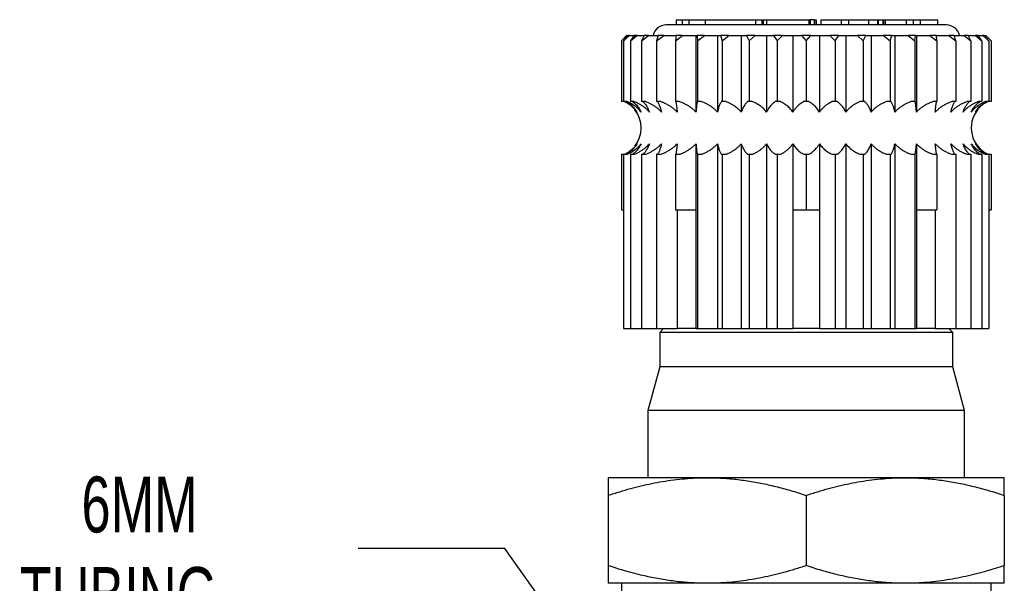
# Model space of a CAD drawing. Header units: millimetres. Extents: x 6 to 273, y 6 to 210.
# Tile 10 of 14: x 192 to 229, y 86 to 108. Entities that reach past the tile are written whole.
import ezdxf

# ---------------------------------------------------------------- set-up
doc = ezdxf.new("R2010")
doc.units = ezdxf.units.MM
doc.linetypes.add('SLD-Solid', pattern=[0])
doc.layers.add('DIMENSIONS', color=140, linetype='SLD-Solid', lineweight=25)
doc.styles.add('SLDTEXTSTYLE0', font='TXT', dxfattribs={"width": 0.7})
doc.dimstyles.new('SLDDIMSTYLE4', dxfattribs={"dimtxt": 2.158008, "dimasz": 3.302, "dimexe": 0, "dimexo": 0.0625, "dimgap": 0.539502, "dimtad": 0, "dimtih": 1, "dimtoh": 1, "dimdec": 1, "dimrnd": 1e-09, "dimzin": 12, "dimdsep": 46, "dimtxsty": 'SLDTEXTSTYLE0', "dimsah": 1, "dimcen": 0, "dimadec": 0, "dimazin": 3, "dimtfac": 1, "dimtdec": 1, "dimtofl": 0, "dimtmove": 0, "dimatfit": 3, "dimfxl": 0, "dimfrac": 2, "dimtolj": 1, "dimtzin": 12, "dimarcsym": 0})

# ---------------------------------------------------------------- blocks, each defined once
blk = doc.blocks.new('_D_6')
at = {"layer": 'DIMENSIONS'}
for p, q in [((210.448, 87.572), (204.892, 87.572)), ((220.123, 73.904), (210.448, 87.572))]:
    blk.add_line(p, q, dxfattribs=at)
blk.add_solid([(220.123, 73.904), (218.63, 76.893), (217.801, 76.306)], dxfattribs=at)
at = {"layer": 'DIMENSIONS', "char_height": 2.1167, "attachment_point": 1, "style": 'SLDTEXTSTYLE0'}
for s, insert in [('6MM', (194.41, 90.3)), ('TUBING', (192.07, 86.871))]:
    blk.add_mtext(s, dxfattribs=dict(at, insert=insert))

msp = doc.modelspace()

# ---------------------------------------------------------------- linework, layer by layer
for p, q in [((227.167, 107.406), (216.547, 107.406)), ((216.928, 107.606), (216.928, 107.406)), ((216.928, 107.606), (217.158, 107.606)), ((217.158, 107.606), (217.158, 107.406)), ((217.158, 107.606), (217.415, 107.606)), ((217.415, 107.606), (217.415, 107.406)), ((217.415, 107.606), (218.03, 107.606)), ((218.03, 107.606), (218.03, 107.406)), ((218.03, 107.606), (219.941, 107.606)), ((219.941, 107.606), (219.941, 107.406)), ((219.941, 107.606), (220.183, 107.606)), ((220.183, 107.406), (220.183, 107.606)), ((220.226, 107.606), (220.226, 107.406)), ((220.226, 107.606), (220.353, 107.606)), ((220.353, 107.606), (220.353, 107.406)), ((220.353, 107.606), (221.951, 107.606)), ((221.951, 107.606), (221.951, 107.406)), ((221.951, 107.606), (222.008, 107.606)), ((222.008, 107.606), (222.008, 107.406)), ((222.157, 107.606), (222.008, 107.606)), ((222.157, 107.606), (222.157, 107.406)), ((222.157, 107.606), (222.171, 107.606)), ((222.171, 107.606), (222.171, 107.406)), ((222.171, 107.606), (222.228, 107.606)), ((222.228, 107.606), (222.228, 107.406)), ((222.408, 107.606), (222.408, 107.406)), ((222.408, 107.606), (223.175, 107.606)), ((223.175, 107.606), (223.175, 107.406)), ((223.175, 107.606), (223.457, 107.606)), ((223.457, 107.606), (223.457, 107.406)), ((223.457, 107.606), (224.215, 107.606)), ((224.215, 107.606), (224.215, 107.406)), ((224.215, 107.606), (224.56, 107.606)), ((224.56, 107.606), (224.56, 107.406)), ((224.56, 107.606), (224.58, 107.606)), ((224.58, 107.606), (224.58, 107.406)), ((224.58, 107.606), (224.758, 107.606)), ((224.758, 107.606), (224.758, 107.406)), ((224.758, 107.606), (224.784, 107.606)), ((224.784, 107.606), (224.784, 107.406)), ((224.784, 107.606), (224.849, 107.606)), ((224.849, 107.606), (224.849, 107.406)), ((224.849, 107.606), (225.646, 107.606)), ((225.646, 107.606), (225.646, 107.406)), ((225.646, 107.606), (225.902, 107.606)), ((225.902, 107.606), (225.902, 107.406)), ((225.902, 107.606), (226.167, 107.606)), ((226.167, 107.606), (226.167, 107.406)), ((226.167, 107.606), (226.823, 107.606)), ((226.823, 107.606), (226.823, 107.406)), ((215.057, 107.006), (214.857, 106.806)), ((214.857, 106.806), (215.059, 107.006)), ((214.857, 106.806), (214.857, 104.506)), ((214.943, 106.806), (215.169, 107.006)), ((215.115, 107.006), (214.943, 106.806)), ((214.943, 106.806), (214.943, 104.506)), ((215.059, 107.006), (215.057, 107.006)), ((215.059, 107.006), (215.115, 107.006)), ((215.169, 107.006), (215.115, 107.006)), ((215.169, 107.006), (215.338, 107.006)), ((215.199, 106.806), (215.445, 107.006)), ((215.338, 107.006), (215.199, 106.806)), ((215.199, 106.806), (215.199, 104.506)), ((215.445, 107.006), (215.338, 107.006)), ((215.445, 107.006), (215.721, 107.006)), ((215.62, 106.806), (215.878, 107.006)), ((215.721, 107.006), (215.62, 106.806)), ((215.62, 106.806), (215.62, 104.506)), ((215.878, 107.006), (215.721, 107.006)), ((215.878, 107.006), (216.256, 107.006)), ((216.193, 106.806), (216.459, 107.006)), ((216.256, 107.006), (216.193, 106.806)), ((216.193, 106.806), (216.193, 104.506)), ((216.459, 107.006), (216.256, 107.006)), ((216.459, 107.006), (216.928, 107.006)), ((216.907, 106.806), (217.172, 107.006)), ((216.928, 107.006), (216.907, 106.806)), ((216.907, 106.806), (216.907, 104.506)), ((217.172, 107.006), (216.928, 107.006)), ((217.172, 107.006), (217.681, 107.006)), ((217.681, 107.006), (217.681, 104.107)), ((217.681, 107.006), (217.721, 107.006)), ((217.721, 107.006), (217.742, 106.806)), ((218.001, 107.006), (217.721, 107.006)), ((217.742, 106.806), (218.001, 107.006)), ((217.742, 106.806), (217.742, 104.506)), ((218.001, 107.006), (218.497, 107.006)), ((218.497, 107.006), (218.497, 104.107)), ((218.497, 107.006), (218.617, 107.006)), ((218.617, 107.006), (218.679, 106.806)), ((218.924, 107.006), (218.617, 107.006)), ((218.679, 106.806), (218.924, 107.006)), ((218.679, 106.806), (218.679, 104.506)), ((218.924, 107.006), (219.396, 107.006)), ((219.396, 107.006), (219.396, 104.107)), ((219.396, 107.006), (219.592, 107.006)), ((219.592, 107.006), (219.693, 106.806)), ((219.92, 107.006), (219.592, 107.006)), ((219.693, 106.806), (219.92, 107.006)), ((219.693, 106.806), (219.693, 104.506)), ((219.92, 107.006), (220.356, 107.006)), ((220.356, 107.006), (220.623, 107.006)), ((220.356, 107.006), (220.356, 104.107)), ((220.964, 107.006), (220.623, 107.006)), ((220.623, 107.006), (220.762, 106.806)), ((220.762, 106.806), (220.964, 107.006)), ((220.762, 106.806), (220.762, 104.506)), ((220.964, 107.006), (221.352, 107.006)), ((221.352, 107.006), (221.684, 107.006)), ((221.352, 107.006), (221.352, 104.107)), ((221.684, 107.006), (221.857, 106.806)), ((222.029, 107.006), (221.684, 107.006)), ((221.857, 106.806), (222.029, 107.006)), ((221.857, 106.806), (221.857, 104.506)), ((222.029, 107.006), (222.361, 107.006)), ((222.361, 107.006), (222.361, 104.107)), ((222.361, 107.006), (222.749, 107.006)), ((223.091, 107.006), (222.749, 107.006)), ((222.749, 107.006), (222.952, 106.806)), ((222.952, 106.806), (223.091, 107.006)), ((222.952, 106.806), (222.952, 104.506)), ((223.091, 107.006), (223.357, 107.006)), ((223.357, 107.006), (223.357, 104.107)), ((223.357, 107.006), (223.793, 107.006)), ((223.793, 107.006), (224.02, 106.806)), ((224.121, 107.006), (223.793, 107.006)), ((224.02, 106.806), (224.121, 107.006)), ((224.02, 106.806), (224.02, 104.506)), ((224.121, 107.006), (224.317, 107.006)), ((224.317, 107.006), (224.317, 104.107)), ((224.317, 107.006), (224.789, 107.006)), ((224.789, 107.006), (225.035, 106.806)), ((225.097, 107.006), (224.789, 107.006)), ((225.035, 106.806), (225.097, 107.006)), ((225.035, 106.806), (225.035, 104.506)), ((225.097, 107.006), (225.216, 107.006)), ((225.216, 107.006), (225.216, 104.107)), ((225.216, 107.006), (225.713, 107.006)), ((225.713, 107.006), (225.971, 106.806)), ((225.992, 107.006), (225.713, 107.006)), ((225.971, 106.806), (225.992, 107.006)), ((225.971, 106.806), (225.971, 104.506)), ((225.992, 107.006), (226.032, 107.006)), ((226.032, 107.006), (226.032, 104.107)), ((226.032, 107.006), (226.541, 107.006)), ((226.541, 107.006), (226.806, 106.806)), ((226.785, 107.006), (226.541, 107.006)), ((226.806, 106.806), (226.785, 107.006)), ((226.785, 107.006), (227.255, 107.006)), ((226.806, 106.806), (226.806, 104.506)), ((227.255, 107.006), (227.52, 106.806)), ((227.458, 107.006), (227.255, 107.006)), ((227.52, 106.806), (227.458, 107.006)), ((227.458, 107.006), (227.835, 107.006)), ((227.52, 106.806), (227.52, 104.506)), ((227.835, 107.006), (228.094, 106.806)), ((227.992, 107.006), (227.835, 107.006)), ((228.094, 106.806), (227.992, 107.006)), ((227.992, 107.006), (228.268, 107.006)), ((228.094, 106.806), (228.094, 104.506)), ((228.268, 107.006), (228.514, 106.806)), ((228.375, 107.006), (228.268, 107.006)), ((228.514, 106.806), (228.375, 107.006)), ((228.375, 107.006), (228.544, 107.006)), ((228.514, 106.806), (228.514, 104.506)), ((228.544, 107.006), (228.77, 106.806)), ((228.598, 107.006), (228.544, 107.006)), ((228.77, 106.806), (228.598, 107.006)), ((228.598, 107.006), (228.654, 107.006)), ((228.654, 107.006), (228.857, 106.806)), ((228.657, 107.006), (228.654, 107.006)), ((228.857, 106.806), (228.657, 107.006)), ((228.77, 106.806), (228.77, 104.506)), ((228.857, 106.806), (228.857, 104.506)), ((214.943, 104.506), (214.857, 104.506)), ((215.065, 104.506), (214.943, 104.506)), ((215.331, 104.506), (215.199, 104.506)), ((215.759, 104.506), (215.62, 104.506)), ((216.336, 104.506), (216.193, 104.506)), ((217.05, 104.506), (216.907, 104.506)), ((217.742, 104.506), (217.731, 104.506)), ((217.881, 104.506), (217.742, 104.506)), ((218.679, 104.506), (218.645, 104.506)), ((218.811, 104.506), (218.679, 104.506)), ((219.693, 104.506), (219.639, 104.506)), ((219.816, 104.506), (219.693, 104.506)), ((220.762, 104.506), (220.687, 104.506)), ((220.87, 104.506), (220.762, 104.506)), ((221.857, 104.506), (221.764, 104.506)), ((221.95, 104.506), (221.857, 104.506)), ((222.952, 104.506), (222.843, 104.506)), ((223.026, 104.506), (222.952, 104.506)), ((224.02, 104.506), (223.898, 104.506)), ((224.075, 104.506), (224.02, 104.506)), ((225.035, 104.506), (224.902, 104.506)), ((225.068, 104.506), (225.035, 104.506)), ((225.971, 104.506), (225.832, 104.506)), ((225.982, 104.506), (225.971, 104.506)), ((226.806, 104.506), (226.664, 104.506)), ((227.52, 104.506), (227.377, 104.506)), ((228.094, 104.506), (227.954, 104.506)), ((228.514, 104.506), (228.382, 104.506)), ((228.77, 104.506), (228.648, 104.506)), ((228.857, 104.506), (228.77, 104.506)), ((217.681, 102.904), (217.681, 100.406)), ((218.497, 102.904), (218.497, 95.906)), ((219.396, 102.904), (219.396, 95.906)), ((220.356, 102.904), (220.356, 95.906)), ((221.352, 102.904), (221.352, 100.406)), ((222.361, 102.904), (222.361, 100.406)), ((223.357, 102.904), (223.357, 95.906)), ((224.317, 102.904), (224.317, 95.906)), ((225.216, 102.904), (225.216, 95.906)), ((226.032, 102.904), (226.032, 100.406)), ((214.857, 102.506), (214.943, 102.506)), ((214.857, 102.506), (214.857, 100.406)), ((214.943, 102.506), (214.943, 95.906)), ((214.943, 102.506), (215.065, 102.506)), ((215.199, 102.506), (215.199, 95.906)), ((215.199, 102.506), (215.331, 102.506)), ((215.62, 102.506), (215.62, 95.906)), ((215.62, 102.506), (215.759, 102.506)), ((216.193, 102.506), (216.193, 95.906)), ((216.193, 102.506), (216.336, 102.506)), ((216.907, 102.506), (217.05, 102.506)), ((216.907, 102.506), (216.907, 100.406)), ((217.731, 102.506), (217.742, 102.506)), ((217.742, 102.506), (217.742, 95.906)), ((217.742, 102.506), (217.881, 102.506)), ((218.645, 102.506), (218.679, 102.506)), ((218.679, 102.506), (218.679, 95.906)), ((218.679, 102.506), (218.811, 102.506)), ((219.639, 102.506), (219.693, 102.506)), ((219.693, 102.506), (219.693, 95.906)), ((219.693, 102.506), (219.816, 102.506)), ((220.687, 102.506), (220.762, 102.506)), ((220.762, 102.506), (220.762, 95.906)), ((220.762, 102.506), (220.87, 102.506)), ((221.764, 102.506), (221.857, 102.506)), ((221.857, 102.506), (221.95, 102.506)), ((221.857, 102.506), (221.857, 100.406)), ((222.843, 102.506), (222.952, 102.506)), ((222.952, 102.506), (222.952, 95.906)), ((222.952, 102.506), (223.026, 102.506)), ((223.898, 102.506), (224.02, 102.506)), ((224.02, 102.506), (224.02, 95.906)), ((224.02, 102.506), (224.075, 102.506)), ((224.902, 102.506), (225.035, 102.506)), ((225.035, 102.506), (225.035, 95.906)), ((225.035, 102.506), (225.068, 102.506)), ((225.832, 102.506), (225.971, 102.506)), ((225.971, 102.506), (225.971, 95.906)), ((225.971, 102.506), (225.982, 102.506)), ((226.664, 102.506), (226.806, 102.506)), ((226.806, 102.506), (226.806, 100.406)), ((227.377, 102.506), (227.52, 102.506)), ((227.52, 102.506), (227.52, 95.906)), ((227.954, 102.506), (228.094, 102.506)), ((228.094, 102.506), (228.094, 95.906)), ((228.382, 102.506), (228.514, 102.506)), ((228.514, 102.506), (228.514, 95.906)), ((228.648, 102.506), (228.77, 102.506)), ((228.77, 102.506), (228.77, 95.906)), ((228.77, 102.506), (228.857, 102.506)), ((228.857, 102.506), (228.857, 100.406)), ((214.857, 100.406), (214.943, 100.406)), ((216.907, 100.406), (217.681, 100.406)), ((216.968, 100.406), (216.968, 95.906)), ((217.681, 100.406), (217.681, 95.906)), ((221.352, 100.406), (221.857, 100.406)), ((221.352, 100.406), (221.352, 95.906)), ((221.857, 100.406), (222.361, 100.406)), ((222.361, 100.406), (222.361, 95.906)), ((226.032, 100.406), (226.032, 95.906)), ((226.032, 100.406), (226.806, 100.406)), ((226.745, 100.406), (226.745, 95.906)), ((228.77, 100.406), (228.857, 100.406)), ((214.943, 95.906), (215.199, 95.906)), ((215.199, 95.906), (215.62, 95.906)), ((215.62, 95.906), (216.193, 95.906)), ((216.193, 95.906), (216.968, 95.906)), ((216.457, 95.906), (216.307, 95.756)), ((217.681, 95.906), (216.968, 95.906)), ((217.681, 95.906), (217.742, 95.906)), ((217.742, 95.906), (218.497, 95.906)), ((218.497, 95.906), (218.679, 95.906)), ((218.679, 95.906), (219.396, 95.906)), ((219.396, 95.906), (219.693, 95.906)), ((219.693, 95.906), (220.356, 95.906)), ((220.356, 95.906), (220.762, 95.906)), ((220.762, 95.906), (221.352, 95.906)), ((222.361, 95.906), (221.352, 95.906)), ((222.361, 95.906), (222.952, 95.906)), ((222.952, 95.906), (223.357, 95.906)), ((223.357, 95.906), (224.02, 95.906)), ((224.02, 95.906), (224.317, 95.906)), ((224.317, 95.906), (225.035, 95.906)), ((225.035, 95.906), (225.216, 95.906)), ((225.216, 95.906), (225.971, 95.906)), ((225.971, 95.906), (226.032, 95.906)), ((226.745, 95.906), (226.032, 95.906)), ((226.745, 95.906), (227.52, 95.906)), ((227.407, 95.756), (227.257, 95.906)), ((227.52, 95.906), (228.094, 95.906)), ((228.094, 95.906), (228.514, 95.906)), ((228.514, 95.906), (228.77, 95.906)), ((216.307, 95.756), (216.307, 94.456)), ((227.407, 95.756), (216.307, 95.756)), ((227.407, 94.456), (227.407, 95.756)), ((216.307, 94.456), (215.857, 92.806)), ((227.407, 94.456), (216.307, 94.456)), ((227.857, 92.806), (227.407, 94.456)), ((215.857, 92.806), (215.857, 90.256)), ((227.857, 92.806), (215.857, 92.806)), ((227.857, 90.256), (227.857, 92.806)), ((218.107, 90.256), (214.357, 90.256)), ((225.607, 90.256), (218.107, 90.256)), ((229.357, 90.256), (225.607, 90.256)), ((214.357, 89.586), (214.357, 86.926)), ((221.857, 89.586), (221.857, 86.926)), ((229.357, 89.586), (229.357, 86.926)), ((214.857, 86.256), (214.357, 86.256)), ((214.857, 86.256), (214.857, 85.256)), ((228.857, 86.256), (214.857, 86.256)), ((228.857, 85.256), (228.857, 86.256)), ((229.357, 86.256), (228.857, 86.256))]:
    msp.add_line(p, q)
for centre, radius, start, end in [((216.547, 106.906), 0.5, 90, 168.463), ((227.167, 106.906), 0.5, 11.537, 90), ((214.507, 103.506), 1.1, 321.0632, 38.2953), ((229.207, 103.506), 1.1, 141.0632, 245.38)]:
    msp.add_arc(centre, radius, start, end)
for points, knots in [([(215.447, 104.107), (215.429, 104.132), (215.392, 104.182), (215.33, 104.251), (215.263, 104.314), (215.193, 104.372), (215.119, 104.423), (215.043, 104.468), (214.991, 104.493), (214.965, 104.506)], [0, 0, 0, 0, 0.136989, 0.277572, 0.420888, 0.565979, 0.711801, 0.856401, 1, 1, 1, 1]), ([(215.036, 104.506), (215.062, 104.491), (215.113, 104.462), (215.187, 104.408), (215.258, 104.346), (215.326, 104.276), (215.39, 104.198), (215.428, 104.138), (215.447, 104.107)], [0, 0, 0, 0, 0.169296, 0.335884, 0.500905, 0.665568, 0.832108, 1, 1, 1, 1]), ([(215.605, 104.107), (215.585, 104.132), (215.543, 104.182), (215.474, 104.251), (215.399, 104.314), (215.32, 104.372), (215.237, 104.423), (215.152, 104.468), (215.094, 104.493), (215.065, 104.506)], [0, 0, 0, 0, 0.136988, 0.277571, 0.420887, 0.565978, 0.7118, 0.856401, 1, 1, 1, 1]), ([(215.274, 104.506), (215.295, 104.491), (215.336, 104.462), (215.396, 104.408), (215.453, 104.346), (215.507, 104.276), (215.559, 104.198), (215.59, 104.138), (215.605, 104.107)], [0, 0, 0, 0, 0.169296, 0.335884, 0.500904, 0.665567, 0.832108, 1, 1, 1, 1]), ([(215.917, 104.107), (215.895, 104.132), (215.85, 104.182), (215.774, 104.251), (215.694, 104.314), (215.608, 104.372), (215.518, 104.423), (215.426, 104.468), (215.363, 104.493), (215.331, 104.506)], [0, 0, 0, 0, 0.136988, 0.277571, 0.420886, 0.565977, 0.7118, 0.856401, 1, 1, 1, 1]), ([(215.674, 104.506), (215.69, 104.491), (215.72, 104.462), (215.764, 104.408), (215.805, 104.346), (215.845, 104.276), (215.883, 104.198), (215.905, 104.138), (215.917, 104.107)], [0, 0, 0, 0, 0.169295, 0.335884, 0.500904, 0.665567, 0.832108, 1, 1, 1, 1]), ([(216.375, 104.107), (216.351, 104.132), (216.304, 104.182), (216.225, 104.251), (216.14, 104.314), (216.049, 104.372), (215.955, 104.423), (215.858, 104.468), (215.792, 104.493), (215.759, 104.506)], [0, 0, 0, 0, 0.136988, 0.27757, 0.420886, 0.565977, 0.7118, 0.856401, 1, 1, 1, 1]), ([(216.227, 104.506), (216.236, 104.491), (216.255, 104.462), (216.281, 104.408), (216.307, 104.346), (216.331, 104.276), (216.354, 104.198), (216.368, 104.138), (216.375, 104.107)], [0, 0, 0, 0, 0.169295, 0.335884, 0.500904, 0.665567, 0.832107, 1, 1, 1, 1]), ([(216.968, 104.107), (216.944, 104.132), (216.895, 104.182), (216.814, 104.251), (216.727, 104.314), (216.634, 104.372), (216.537, 104.423), (216.438, 104.468), (216.37, 104.493), (216.336, 104.506)], [0, 0, 0, 0, 0.136988, 0.2775704, 0.4208858, 0.5659765, 0.7117994, 0.8564011, 1, 1, 1, 1]), ([(216.918, 104.506), (216.921, 104.491), (216.927, 104.462), (216.936, 104.408), (216.945, 104.346), (216.953, 104.276), (216.961, 104.198), (216.965, 104.138), (216.968, 104.107)], [0, 0, 0, 0, 0.1692954, 0.3358835, 0.500904, 0.6655671, 0.8321074, 1, 1, 1, 1]), ([(217.681, 104.107), (217.657, 104.132), (217.609, 104.182), (217.527, 104.251), (217.44, 104.314), (217.348, 104.372), (217.251, 104.423), (217.152, 104.468), (217.083, 104.493), (217.05, 104.506)], [0, 0, 0, 0, 0.136988, 0.27757, 0.420886, 0.565977, 0.711799, 0.856401, 1, 1, 1, 1]), ([(217.731, 104.506), (217.728, 104.491), (217.721, 104.462), (217.712, 104.408), (217.704, 104.346), (217.696, 104.276), (217.688, 104.198), (217.683, 104.138), (217.681, 104.107)], [0, 0, 0, 0, 0.169295, 0.335884, 0.500904, 0.665567, 0.832107, 1, 1, 1, 1]), ([(218.497, 104.107), (218.474, 104.132), (218.427, 104.182), (218.347, 104.251), (218.262, 104.314), (218.172, 104.372), (218.078, 104.423), (217.981, 104.468), (217.914, 104.493), (217.881, 104.506)], [0, 0, 0, 0, 0.136988, 0.27757, 0.420886, 0.565977, 0.7118, 0.856401, 1, 1, 1, 1]), ([(218.645, 104.506), (218.636, 104.491), (218.617, 104.462), (218.591, 104.408), (218.565, 104.346), (218.541, 104.276), (218.518, 104.198), (218.504, 104.138), (218.497, 104.107)], [0, 0, 0, 0, 0.169295, 0.335884, 0.500904, 0.665567, 0.832107, 1, 1, 1, 1]), ([(219.396, 104.107), (219.374, 104.132), (219.329, 104.182), (219.254, 104.251), (219.173, 104.314), (219.087, 104.372), (218.997, 104.423), (218.905, 104.468), (218.842, 104.493), (218.811, 104.506)], [0, 0, 0, 0, 0.1369882, 0.2775707, 0.4208864, 0.565977, 0.7117998, 0.856401, 1, 1, 1, 1]), ([(219.639, 104.506), (219.623, 104.491), (219.593, 104.462), (219.549, 104.408), (219.507, 104.346), (219.468, 104.276), (219.43, 104.198), (219.408, 104.138), (219.396, 104.107)], [0, 0, 0, 0, 0.169295, 0.335884, 0.500904, 0.665567, 0.832108, 1, 1, 1, 1]), ([(220.356, 104.107), (220.335, 104.132), (220.294, 104.182), (220.224, 104.251), (220.15, 104.314), (220.07, 104.372), (219.988, 104.423), (219.903, 104.468), (219.845, 104.493), (219.816, 104.506)], [0, 0, 0, 0, 0.136988, 0.277571, 0.420887, 0.565978, 0.7118, 0.856401, 1, 1, 1, 1]), ([(220.687, 104.506), (220.666, 104.491), (220.624, 104.462), (220.565, 104.408), (220.508, 104.346), (220.454, 104.276), (220.402, 104.198), (220.371, 104.138), (220.356, 104.107)], [0, 0, 0, 0, 0.1692955, 0.3358837, 0.5009043, 0.6655674, 0.8321076, 1, 1, 1, 1]), ([(221.352, 104.107), (221.334, 104.132), (221.297, 104.182), (221.235, 104.251), (221.168, 104.314), (221.098, 104.372), (221.024, 104.423), (220.948, 104.468), (220.896, 104.493), (220.87, 104.506)], [0, 0, 0, 0, 0.136989, 0.277572, 0.420888, 0.565979, 0.711801, 0.856401, 1, 1, 1, 1]), ([(221.764, 104.506), (221.738, 104.491), (221.686, 104.462), (221.612, 104.408), (221.541, 104.346), (221.474, 104.276), (221.41, 104.198), (221.371, 104.138), (221.352, 104.107)], [0, 0, 0, 0, 0.169296, 0.335884, 0.500905, 0.665568, 0.832108, 1, 1, 1, 1]), ([(222.361, 104.107), (222.345, 104.132), (222.314, 104.182), (222.261, 104.251), (222.204, 104.314), (222.144, 104.372), (222.081, 104.423), (222.016, 104.468), (221.972, 104.493), (221.95, 104.506)], [0, 0, 0, 0, 0.136989, 0.277572, 0.420888, 0.565979, 0.711801, 0.856401, 1, 1, 1, 1]), ([(222.843, 104.506), (222.812, 104.491), (222.752, 104.462), (222.665, 104.408), (222.582, 104.346), (222.503, 104.276), (222.429, 104.198), (222.384, 104.138), (222.361, 104.107)], [0, 0, 0, 0, 0.169296, 0.335884, 0.500905, 0.665568, 0.832108, 1, 1, 1, 1]), ([(223.357, 104.107), (223.345, 104.132), (223.319, 104.182), (223.277, 104.251), (223.231, 104.314), (223.183, 104.372), (223.132, 104.423), (223.08, 104.468), (223.044, 104.493), (223.026, 104.506)], [0, 0, 0, 0, 0.136988, 0.277571, 0.420887, 0.565978, 0.7118, 0.856401, 1, 1, 1, 1]), ([(223.898, 104.506), (223.863, 104.491), (223.796, 104.462), (223.698, 104.408), (223.605, 104.346), (223.517, 104.276), (223.433, 104.198), (223.383, 104.138), (223.357, 104.107)], [0, 0, 0, 0, 0.169296, 0.335884, 0.500904, 0.665567, 0.832108, 1, 1, 1, 1]), ([(224.317, 104.107), (224.308, 104.132), (224.289, 104.182), (224.258, 104.251), (224.224, 104.314), (224.189, 104.372), (224.152, 104.423), (224.114, 104.468), (224.088, 104.493), (224.075, 104.506)], [0, 0, 0, 0, 0.1369882, 0.2775707, 0.4208864, 0.565977, 0.7117998, 0.856401, 1, 1, 1, 1]), ([(224.902, 104.506), (224.865, 104.491), (224.792, 104.462), (224.686, 104.408), (224.586, 104.346), (224.49, 104.276), (224.399, 104.198), (224.344, 104.138), (224.317, 104.107)], [0, 0, 0, 0, 0.169295, 0.335884, 0.500904, 0.665567, 0.832108, 1, 1, 1, 1]), ([(225.216, 104.107), (225.21, 104.132), (225.199, 104.182), (225.18, 104.251), (225.159, 104.314), (225.138, 104.372), (225.115, 104.423), (225.092, 104.468), (225.076, 104.493), (225.068, 104.506)], [0, 0, 0, 0, 0.136988, 0.27757, 0.420886, 0.565977, 0.7118, 0.856401, 1, 1, 1, 1]), ([(225.832, 104.506), (225.793, 104.491), (225.716, 104.462), (225.605, 104.408), (225.499, 104.346), (225.398, 104.276), (225.302, 104.198), (225.245, 104.138), (225.216, 104.107)], [0, 0, 0, 0, 0.169295, 0.335884, 0.500904, 0.665567, 0.832107, 1, 1, 1, 1]), ([(226.032, 104.107), (226.03, 104.132), (226.026, 104.182), (226.02, 104.251), (226.013, 104.314), (226.006, 104.372), (225.998, 104.423), (225.99, 104.468), (225.985, 104.493), (225.982, 104.506)], [0, 0, 0, 0, 0.136988, 0.27757, 0.420886, 0.565977, 0.711799, 0.856401, 1, 1, 1, 1]), ([(226.664, 104.506), (226.624, 104.491), (226.544, 104.462), (226.431, 104.408), (226.322, 104.346), (226.219, 104.276), (226.12, 104.198), (226.062, 104.138), (226.032, 104.107)], [0, 0, 0, 0, 0.169295, 0.335884, 0.500904, 0.665567, 0.832107, 1, 1, 1, 1]), ([(226.745, 104.107), (226.747, 104.132), (226.751, 104.182), (226.757, 104.251), (226.764, 104.314), (226.772, 104.372), (226.779, 104.423), (226.787, 104.468), (226.792, 104.493), (226.795, 104.506)], [0, 0, 0, 0, 0.136988, 0.27757, 0.420886, 0.565977, 0.711799, 0.856401, 1, 1, 1, 1]), ([(227.377, 104.506), (227.337, 104.491), (227.258, 104.462), (227.144, 104.408), (227.035, 104.346), (226.932, 104.276), (226.834, 104.198), (226.775, 104.138), (226.745, 104.107)], [0, 0, 0, 0, 0.169295, 0.335884, 0.500904, 0.665567, 0.832107, 1, 1, 1, 1]), ([(227.338, 104.107), (227.344, 104.132), (227.355, 104.182), (227.374, 104.251), (227.395, 104.314), (227.417, 104.372), (227.439, 104.423), (227.462, 104.468), (227.478, 104.493), (227.486, 104.506)], [0, 0, 0, 0, 0.136988, 0.27757, 0.420886, 0.565977, 0.7118, 0.856401, 1, 1, 1, 1]), ([(227.954, 104.506), (227.915, 104.491), (227.838, 104.462), (227.727, 104.408), (227.621, 104.346), (227.521, 104.276), (227.425, 104.198), (227.367, 104.138), (227.338, 104.107)], [0, 0, 0, 0, 0.169295, 0.335884, 0.500904, 0.665567, 0.832107, 1, 1, 1, 1]), ([(227.796, 104.107), (227.806, 104.132), (227.824, 104.182), (227.855, 104.251), (227.889, 104.314), (227.924, 104.372), (227.962, 104.423), (228, 104.468), (228.026, 104.493), (228.039, 104.506)], [0, 0, 0, 0, 0.136988, 0.277571, 0.420886, 0.565977, 0.7118, 0.856401, 1, 1, 1, 1]), ([(228.382, 104.506), (228.345, 104.491), (228.271, 104.462), (228.166, 104.408), (228.065, 104.346), (227.969, 104.276), (227.878, 104.198), (227.824, 104.138), (227.796, 104.107)], [0, 0, 0, 0, 0.1692955, 0.3358836, 0.5009041, 0.6655673, 0.8321075, 1, 1, 1, 1]), ([(228.108, 104.107), (228.121, 104.132), (228.146, 104.182), (228.189, 104.251), (228.234, 104.314), (228.283, 104.372), (228.334, 104.423), (228.386, 104.468), (228.421, 104.493), (228.439, 104.506)], [0, 0, 0, 0, 0.136988, 0.277571, 0.420887, 0.565978, 0.7118, 0.856401, 1, 1, 1, 1]), ([(228.648, 104.506), (228.614, 104.491), (228.546, 104.462), (228.449, 104.408), (228.356, 104.346), (228.268, 104.276), (228.184, 104.198), (228.133, 104.138), (228.108, 104.107)], [0, 0, 0, 0, 0.1692955, 0.3358837, 0.5009043, 0.6655674, 0.8321076, 1, 1, 1, 1]), ([(228.266, 104.107), (228.282, 104.132), (228.313, 104.182), (228.366, 104.251), (228.423, 104.314), (228.483, 104.372), (228.546, 104.423), (228.611, 104.468), (228.655, 104.493), (228.677, 104.506)], [0, 0, 0, 0, 0.1369888, 0.2775718, 0.4208879, 0.5659786, 0.711801, 0.8564006, 1, 1, 1, 1]), ([(228.748, 104.506), (228.717, 104.491), (228.657, 104.462), (228.57, 104.408), (228.487, 104.346), (228.408, 104.276), (228.333, 104.198), (228.289, 104.138), (228.266, 104.107)], [0, 0, 0, 0, 0.169296, 0.335884, 0.500905, 0.665568, 0.832108, 1, 1, 1, 1]), ([(214.965, 102.506), (214.996, 102.52), (215.056, 102.55), (215.143, 102.604), (215.226, 102.665), (215.305, 102.735), (215.38, 102.814), (215.425, 102.874), (215.447, 102.904)], [0, 0, 0, 0, 0.169296, 0.335884, 0.500905, 0.665568, 0.832108, 1, 1, 1, 1]), ([(215.447, 102.904), (215.432, 102.879), (215.4, 102.829), (215.347, 102.761), (215.29, 102.697), (215.23, 102.64), (215.167, 102.588), (215.102, 102.543), (215.058, 102.518), (215.036, 102.506)], [0, 0, 0, 0, 0.136989, 0.277572, 0.420888, 0.565979, 0.711801, 0.856401, 1, 1, 1, 1]), ([(215.065, 102.506), (215.099, 102.52), (215.167, 102.55), (215.264, 102.604), (215.357, 102.665), (215.445, 102.735), (215.529, 102.814), (215.58, 102.874), (215.605, 102.904)], [0, 0, 0, 0, 0.169296, 0.335884, 0.500904, 0.665567, 0.832108, 1, 1, 1, 1]), ([(215.605, 102.904), (215.592, 102.879), (215.567, 102.829), (215.524, 102.761), (215.479, 102.697), (215.43, 102.64), (215.379, 102.588), (215.327, 102.543), (215.292, 102.518), (215.274, 102.506)], [0, 0, 0, 0, 0.136988, 0.277571, 0.420887, 0.565978, 0.7118, 0.856401, 1, 1, 1, 1]), ([(215.331, 102.506), (215.368, 102.52), (215.442, 102.55), (215.547, 102.604), (215.648, 102.665), (215.744, 102.735), (215.835, 102.814), (215.889, 102.874), (215.917, 102.904)], [0, 0, 0, 0, 0.1692955, 0.3358836, 0.5009041, 0.6655673, 0.8321075, 1, 1, 1, 1]), ([(215.917, 102.904), (215.908, 102.879), (215.889, 102.829), (215.858, 102.761), (215.824, 102.697), (215.789, 102.64), (215.752, 102.588), (215.713, 102.543), (215.687, 102.518), (215.674, 102.506)], [0, 0, 0, 0, 0.136988, 0.277571, 0.420886, 0.565977, 0.7118, 0.856401, 1, 1, 1, 1]), ([(215.759, 102.506), (215.798, 102.52), (215.875, 102.55), (215.986, 102.604), (216.092, 102.665), (216.193, 102.735), (216.289, 102.814), (216.346, 102.874), (216.375, 102.904)], [0, 0, 0, 0, 0.169295, 0.335884, 0.500904, 0.665567, 0.832107, 1, 1, 1, 1]), ([(216.375, 102.904), (216.369, 102.879), (216.358, 102.829), (216.339, 102.761), (216.318, 102.697), (216.297, 102.64), (216.274, 102.588), (216.251, 102.543), (216.235, 102.518), (216.227, 102.506)], [0, 0, 0, 0, 0.136988, 0.27757, 0.420886, 0.565977, 0.7118, 0.856401, 1, 1, 1, 1]), ([(216.336, 102.506), (216.376, 102.52), (216.455, 102.55), (216.569, 102.604), (216.678, 102.665), (216.781, 102.735), (216.879, 102.814), (216.938, 102.874), (216.968, 102.904)], [0, 0, 0, 0, 0.1692954, 0.3358835, 0.500904, 0.6655671, 0.8321074, 1, 1, 1, 1]), ([(216.968, 102.904), (216.966, 102.879), (216.962, 102.829), (216.956, 102.761), (216.949, 102.697), (216.942, 102.64), (216.934, 102.588), (216.926, 102.543), (216.921, 102.518), (216.918, 102.506)], [0, 0, 0, 0, 0.136988, 0.2775704, 0.4208858, 0.5659765, 0.7117994, 0.8564011, 1, 1, 1, 1]), ([(217.05, 102.506), (217.09, 102.52), (217.169, 102.55), (217.283, 102.604), (217.391, 102.665), (217.494, 102.735), (217.593, 102.814), (217.652, 102.874), (217.681, 102.904)], [0, 0, 0, 0, 0.169295, 0.335884, 0.500904, 0.665567, 0.832107, 1, 1, 1, 1]), ([(217.681, 102.904), (217.683, 102.879), (217.687, 102.829), (217.693, 102.761), (217.7, 102.697), (217.707, 102.64), (217.715, 102.588), (217.723, 102.543), (217.728, 102.518), (217.731, 102.506)], [0, 0, 0, 0, 0.136988, 0.27757, 0.420886, 0.565977, 0.711799, 0.856401, 1, 1, 1, 1]), ([(217.881, 102.506), (217.92, 102.52), (217.998, 102.55), (218.109, 102.604), (218.215, 102.665), (218.315, 102.735), (218.411, 102.814), (218.469, 102.874), (218.497, 102.904)], [0, 0, 0, 0, 0.1692954, 0.3358836, 0.5009041, 0.6655672, 0.8321075, 1, 1, 1, 1]), ([(218.497, 102.904), (218.503, 102.879), (218.514, 102.829), (218.533, 102.761), (218.554, 102.697), (218.575, 102.64), (218.598, 102.588), (218.621, 102.543), (218.637, 102.518), (218.645, 102.506)], [0, 0, 0, 0, 0.136988, 0.27757, 0.420886, 0.565977, 0.7118, 0.856401, 1, 1, 1, 1]), ([(218.811, 102.506), (218.848, 102.52), (218.921, 102.55), (219.027, 102.604), (219.128, 102.665), (219.223, 102.735), (219.314, 102.814), (219.369, 102.874), (219.396, 102.904)], [0, 0, 0, 0, 0.169295, 0.335884, 0.500904, 0.665567, 0.832108, 1, 1, 1, 1]), ([(219.396, 102.904), (219.405, 102.879), (219.424, 102.829), (219.455, 102.761), (219.489, 102.697), (219.524, 102.64), (219.561, 102.588), (219.6, 102.543), (219.626, 102.518), (219.639, 102.506)], [0, 0, 0, 0, 0.1369882, 0.2775707, 0.4208864, 0.565977, 0.7117998, 0.856401, 1, 1, 1, 1]), ([(219.816, 102.506), (219.85, 102.52), (219.917, 102.55), (220.015, 102.604), (220.108, 102.665), (220.196, 102.735), (220.28, 102.814), (220.33, 102.874), (220.356, 102.904)], [0, 0, 0, 0, 0.169296, 0.335884, 0.500904, 0.665567, 0.832108, 1, 1, 1, 1]), ([(220.356, 102.904), (220.368, 102.879), (220.394, 102.829), (220.436, 102.761), (220.482, 102.697), (220.531, 102.64), (220.581, 102.588), (220.633, 102.543), (220.669, 102.518), (220.687, 102.506)], [0, 0, 0, 0, 0.136988, 0.277571, 0.420887, 0.565978, 0.7118, 0.856401, 1, 1, 1, 1]), ([(220.87, 102.506), (220.901, 102.52), (220.961, 102.55), (221.048, 102.604), (221.131, 102.665), (221.21, 102.735), (221.285, 102.814), (221.33, 102.874), (221.352, 102.904)], [0, 0, 0, 0, 0.1692956, 0.3358839, 0.5009045, 0.6655676, 0.8321078, 1, 1, 1, 1]), ([(221.352, 102.904), (221.368, 102.879), (221.399, 102.829), (221.452, 102.761), (221.509, 102.697), (221.57, 102.64), (221.633, 102.588), (221.697, 102.543), (221.742, 102.518), (221.764, 102.506)], [0, 0, 0, 0, 0.136989, 0.277572, 0.420888, 0.565979, 0.711801, 0.856401, 1, 1, 1, 1]), ([(221.95, 102.506), (221.976, 102.52), (222.027, 102.55), (222.101, 102.604), (222.172, 102.665), (222.239, 102.735), (222.303, 102.814), (222.342, 102.874), (222.361, 102.904)], [0, 0, 0, 0, 0.169296, 0.335884, 0.500905, 0.665568, 0.832108, 1, 1, 1, 1]), ([(222.361, 102.904), (222.379, 102.879), (222.416, 102.829), (222.478, 102.761), (222.545, 102.697), (222.616, 102.64), (222.689, 102.588), (222.765, 102.543), (222.817, 102.518), (222.843, 102.506)], [0, 0, 0, 0, 0.136989, 0.277572, 0.420888, 0.565979, 0.711801, 0.856401, 1, 1, 1, 1]), ([(223.026, 102.506), (223.047, 102.52), (223.089, 102.55), (223.149, 102.604), (223.206, 102.665), (223.26, 102.735), (223.311, 102.814), (223.342, 102.874), (223.357, 102.904)], [0, 0, 0, 0, 0.169296, 0.335884, 0.500904, 0.665567, 0.832108, 1, 1, 1, 1]), ([(223.357, 102.904), (223.378, 102.879), (223.42, 102.829), (223.489, 102.761), (223.564, 102.697), (223.643, 102.64), (223.726, 102.588), (223.81, 102.543), (223.869, 102.518), (223.898, 102.506)], [0, 0, 0, 0, 0.136988, 0.277571, 0.420887, 0.565978, 0.7118, 0.856401, 1, 1, 1, 1]), ([(224.075, 102.506), (224.09, 102.52), (224.12, 102.55), (224.164, 102.604), (224.206, 102.665), (224.245, 102.735), (224.283, 102.814), (224.306, 102.874), (224.317, 102.904)], [0, 0, 0, 0, 0.169295, 0.335884, 0.500904, 0.665567, 0.832108, 1, 1, 1, 1]), ([(224.317, 102.904), (224.339, 102.879), (224.384, 102.829), (224.459, 102.761), (224.54, 102.697), (224.626, 102.64), (224.716, 102.588), (224.808, 102.543), (224.871, 102.518), (224.902, 102.506)], [0, 0, 0, 0, 0.136988, 0.277571, 0.420886, 0.565977, 0.7118, 0.856401, 1, 1, 1, 1]), ([(225.068, 102.506), (225.077, 102.52), (225.096, 102.55), (225.123, 102.604), (225.148, 102.665), (225.172, 102.735), (225.195, 102.814), (225.209, 102.874), (225.216, 102.904)], [0, 0, 0, 0, 0.169295, 0.335884, 0.500904, 0.665567, 0.832107, 1, 1, 1, 1]), ([(225.216, 102.904), (225.239, 102.879), (225.287, 102.829), (225.366, 102.761), (225.451, 102.697), (225.541, 102.64), (225.636, 102.588), (225.732, 102.543), (225.799, 102.518), (225.832, 102.506)], [0, 0, 0, 0, 0.136988, 0.27757, 0.420886, 0.565977, 0.7118, 0.856401, 1, 1, 1, 1]), ([(225.982, 102.506), (225.985, 102.52), (225.992, 102.55), (226.001, 102.604), (226.009, 102.665), (226.017, 102.735), (226.025, 102.814), (226.03, 102.874), (226.032, 102.904)], [0, 0, 0, 0, 0.1692954, 0.3358835, 0.500904, 0.6655671, 0.8321074, 1, 1, 1, 1]), ([(226.032, 102.904), (226.056, 102.879), (226.105, 102.829), (226.186, 102.761), (226.273, 102.697), (226.366, 102.64), (226.462, 102.588), (226.562, 102.543), (226.63, 102.518), (226.664, 102.506)], [0, 0, 0, 0, 0.136988, 0.27757, 0.420886, 0.565977, 0.711799, 0.856401, 1, 1, 1, 1]), ([(226.745, 102.904), (226.769, 102.879), (226.818, 102.829), (226.899, 102.761), (226.986, 102.697), (227.079, 102.64), (227.176, 102.588), (227.275, 102.543), (227.343, 102.518), (227.377, 102.506)], [0, 0, 0, 0, 0.136988, 0.2775704, 0.4208858, 0.5659765, 0.7117994, 0.8564011, 1, 1, 1, 1]), ([(226.795, 102.506), (226.792, 102.52), (226.786, 102.55), (226.777, 102.604), (226.768, 102.665), (226.76, 102.735), (226.752, 102.814), (226.748, 102.874), (226.745, 102.904)], [0, 0, 0, 0, 0.169295, 0.335884, 0.500904, 0.665567, 0.832107, 1, 1, 1, 1]), ([(227.338, 102.904), (227.362, 102.879), (227.409, 102.829), (227.488, 102.761), (227.573, 102.697), (227.664, 102.64), (227.758, 102.588), (227.855, 102.543), (227.921, 102.518), (227.954, 102.506)], [0, 0, 0, 0, 0.136988, 0.27757, 0.420886, 0.565977, 0.7118, 0.856401, 1, 1, 1, 1]), ([(227.486, 102.506), (227.477, 102.52), (227.458, 102.55), (227.432, 102.604), (227.406, 102.665), (227.382, 102.735), (227.359, 102.814), (227.345, 102.874), (227.338, 102.904)], [0, 0, 0, 0, 0.169295, 0.335884, 0.500904, 0.665567, 0.832107, 1, 1, 1, 1]), ([(227.796, 102.904), (227.819, 102.879), (227.864, 102.829), (227.939, 102.761), (228.02, 102.697), (228.106, 102.64), (228.195, 102.588), (228.287, 102.543), (228.35, 102.518), (228.382, 102.506)], [0, 0, 0, 0, 0.136988, 0.277571, 0.420886, 0.565977, 0.7118, 0.856401, 1, 1, 1, 1]), ([(228.039, 102.506), (228.024, 102.52), (227.993, 102.55), (227.95, 102.604), (227.908, 102.665), (227.868, 102.735), (227.83, 102.814), (227.808, 102.874), (227.796, 102.904)], [0, 0, 0, 0, 0.169295, 0.335884, 0.500904, 0.665567, 0.832108, 1, 1, 1, 1]), ([(228.108, 102.904), (228.129, 102.879), (228.17, 102.829), (228.24, 102.761), (228.314, 102.697), (228.394, 102.64), (228.476, 102.588), (228.561, 102.543), (228.619, 102.518), (228.648, 102.506)], [0, 0, 0, 0, 0.136988, 0.277571, 0.420887, 0.565978, 0.7118, 0.856401, 1, 1, 1, 1]), ([(228.439, 102.506), (228.418, 102.52), (228.377, 102.55), (228.317, 102.604), (228.26, 102.665), (228.206, 102.735), (228.155, 102.814), (228.124, 102.874), (228.108, 102.904)], [0, 0, 0, 0, 0.169296, 0.335884, 0.500904, 0.665567, 0.832108, 1, 1, 1, 1]), ([(228.266, 102.904), (228.284, 102.879), (228.321, 102.829), (228.383, 102.761), (228.45, 102.697), (228.52, 102.64), (228.594, 102.588), (228.67, 102.543), (228.722, 102.518), (228.748, 102.506)], [0, 0, 0, 0, 0.136989, 0.277572, 0.420888, 0.565979, 0.711801, 0.856401, 1, 1, 1, 1]), ([(228.677, 102.506), (228.651, 102.52), (228.6, 102.55), (228.526, 102.604), (228.455, 102.665), (228.388, 102.735), (228.324, 102.814), (228.285, 102.874), (228.266, 102.904)], [0, 0, 0, 0, 0.1692956, 0.3358839, 0.5009045, 0.6655676, 0.8321078, 1, 1, 1, 1]), ([(214.357, 90.256), (214.357, 90.255), (214.356, 90.253), (214.356, 90.236), (214.356, 90.21), (214.356, 90.174), (214.356, 90.128), (214.357, 90.064), (214.357, 89.977), (214.356, 89.843), (214.357, 89.72), (214.357, 89.623), (214.357, 89.598), (214.357, 89.586)], [0, 0, 0, 0, 0.083941, 0.167913, 0.25213, 0.336602, 0.4213, 0.506163, 0.629497, 0.752791, 0.938102, 0.969042, 1, 1, 1, 1]), ([(214.357, 89.586), (214.502, 89.633), (214.784, 89.725), (215.202, 89.846), (215.607, 89.949), (216.01, 90.038), (216.422, 90.115), (216.841, 90.176), (217.264, 90.221), (217.687, 90.25), (217.968, 90.254), (218.107, 90.256)], [0, 0, 0, 0, 0.118801, 0.230514, 0.33847, 0.445859, 0.555442, 0.667039, 0.77917, 0.890542, 1, 1, 1, 1]), ([(218.107, 90.256), (218.204, 90.255), (218.397, 90.253), (218.688, 90.24), (218.977, 90.218), (219.268, 90.188), (219.558, 90.15), (219.847, 90.104), (220.228, 90.033), (220.702, 89.929), (221.277, 89.774), (221.659, 89.65), (221.857, 89.586)], [0, 0, 0, 0, 0.076659, 0.15249, 0.228859, 0.305563, 0.382361, 0.458978, 0.535105, 0.686332, 0.838253, 1, 1, 1, 1]), ([(221.857, 89.586), (222.001, 89.633), (222.283, 89.725), (222.698, 89.846), (223.104, 89.949), (223.51, 90.038), (223.922, 90.115), (224.343, 90.176), (224.767, 90.221), (225.188, 90.25), (225.468, 90.254), (225.607, 90.256)], [0, 0, 0, 0, 0.1188006, 0.2305139, 0.3384703, 0.445859, 0.5554422, 0.6670387, 0.7791699, 0.8905419, 1, 1, 1, 1]), ([(225.607, 90.256), (225.704, 90.255), (225.897, 90.253), (226.188, 90.24), (226.478, 90.218), (226.769, 90.188), (227.059, 90.15), (227.347, 90.104), (227.728, 90.033), (228.2, 89.929), (228.774, 89.774), (229.159, 89.65), (229.357, 89.586)], [0, 0, 0, 0, 0.076659, 0.15249, 0.228859, 0.305563, 0.382361, 0.458978, 0.535105, 0.686332, 0.838253, 1, 1, 1, 1]), ([(229.357, 89.586), (229.356, 89.633), (229.355, 89.725), (229.353, 89.845), (229.354, 89.949), (229.357, 90.037), (229.357, 90.114), (229.359, 90.176), (229.359, 90.221), (229.358, 90.25), (229.357, 90.254), (229.357, 90.256)], [0, 0, 0, 0, 0.118437, 0.229776, 0.337425, 0.444648, 0.554269, 0.666085, 0.778534, 0.890247, 1, 1, 1, 1]), ([(214.357, 86.926), (214.357, 86.878), (214.358, 86.787), (214.36, 86.666), (214.359, 86.563), (214.357, 86.474), (214.357, 86.397), (214.355, 86.336), (214.354, 86.291), (214.356, 86.261), (214.356, 86.258), (214.357, 86.256)], [0, 0, 0, 0, 0.118437, 0.229776, 0.337425, 0.444648, 0.554269, 0.666085, 0.778534, 0.890247, 1, 1, 1, 1]), ([(218.107, 86.256), (218.009, 86.257), (217.816, 86.258), (217.525, 86.272), (217.235, 86.294), (216.944, 86.324), (216.654, 86.362), (216.366, 86.407), (215.985, 86.478), (215.514, 86.583), (214.939, 86.737), (214.555, 86.862), (214.357, 86.926)], [0, 0, 0, 0, 0.076659, 0.15249, 0.228859, 0.305563, 0.382361, 0.458978, 0.535105, 0.686332, 0.838253, 1, 1, 1, 1]), ([(221.857, 86.926), (221.712, 86.878), (221.431, 86.786), (221.015, 86.666), (220.609, 86.562), (220.203, 86.473), (219.791, 86.396), (219.37, 86.335), (218.947, 86.29), (218.525, 86.261), (218.245, 86.258), (218.107, 86.256)], [0, 0, 0, 0, 0.118801, 0.230514, 0.33847, 0.445859, 0.555442, 0.667039, 0.77917, 0.890542, 1, 1, 1, 1]), ([(225.607, 86.256), (225.509, 86.257), (225.316, 86.258), (225.026, 86.272), (224.736, 86.294), (224.446, 86.324), (224.155, 86.362), (223.866, 86.407), (223.485, 86.478), (223.011, 86.583), (222.436, 86.737), (222.054, 86.862), (221.857, 86.926)], [0, 0, 0, 0, 0.076659, 0.15249, 0.228859, 0.305563, 0.382361, 0.458978, 0.535105, 0.686332, 0.838253, 1, 1, 1, 1]), ([(229.357, 86.926), (229.211, 86.878), (228.929, 86.786), (228.512, 86.666), (228.107, 86.562), (227.703, 86.473), (227.291, 86.396), (226.872, 86.335), (226.449, 86.29), (226.026, 86.261), (225.746, 86.258), (225.607, 86.256)], [0, 0, 0, 0, 0.118801, 0.230514, 0.33847, 0.445859, 0.555442, 0.667039, 0.77917, 0.890542, 1, 1, 1, 1]), ([(229.357, 86.256), (229.357, 86.257), (229.357, 86.259), (229.357, 86.275), (229.357, 86.301), (229.357, 86.338), (229.357, 86.384), (229.357, 86.448), (229.356, 86.534), (229.357, 86.668), (229.357, 86.791), (229.357, 86.888), (229.357, 86.913), (229.357, 86.926)], [0, 0, 0, 0, 0.083941, 0.167913, 0.25213, 0.336602, 0.4213, 0.506163, 0.629497, 0.752791, 0.938102, 0.969042, 1, 1, 1, 1])]:
    msp.add_open_spline(points, degree=3, knots=knots)

# ---------------------------------------------------------------- dimensions: what is measured, and where the dimension line sits
at = {"layer": 'DIMENSIONS'}
dim = msp.add_radius_dim(center=(221.857, 71.456), mpoint=(220.123, 73.904), text='6MM\\PTUBING', dimstyle='SLDDIMSTYLE4', override={"dimpost": '<>'}, dxfattribs=at)
dim.commit()
dim.dimension.update_dxf_attribs({"geometry": '_D_6', "text_midpoint": (197.687, 87.572), "dimtype": 164})

doc.saveas('drawing.dxf')
